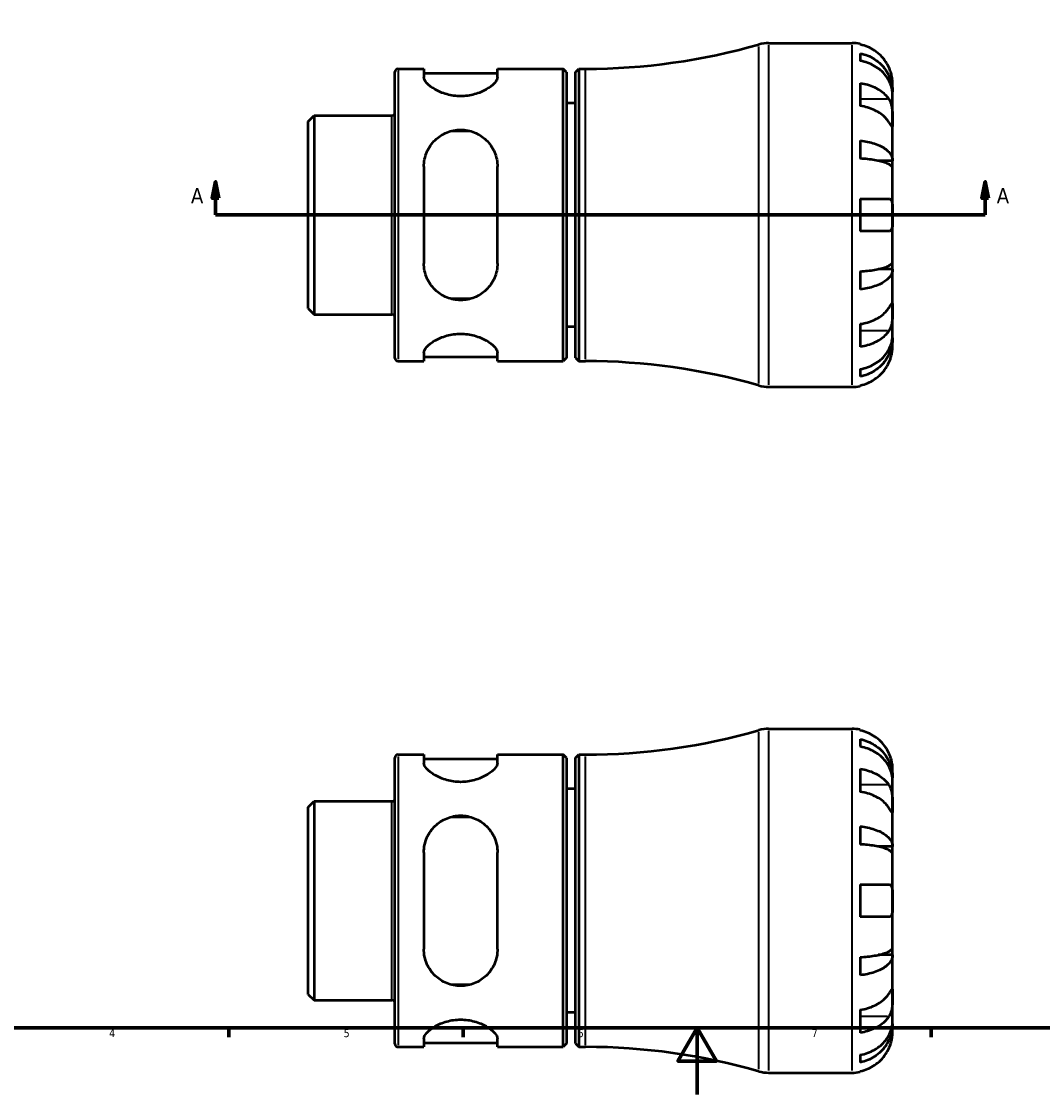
# Model space of a CAD drawing. Header units: millimetres. Extents: x -88 to 905, y -52 to 594.
# Tile 2 of 5: x 218 to 524, y 0 to 321. Entities that reach past the tile are written whole.
import ezdxf

# ---------------------------------------------------------------- set-up
doc = ezdxf.new("R2010")
doc.units = ezdxf.units.MM
for name, color, linetype, lineweight in [('Border (ANSI)', 7, 'Continuous', 70), ('Section Line (ANSI)', 7, 'Continuous', 70), ('Visible (ANSI)', 7, 'Continuous', 50), ('Visible Narrow (ANSI)', 7, 'Continuous', 35)]:
    doc.layers.add(name, color=color, linetype=linetype, lineweight=lineweight)
doc.styles.add('Label Text (ANSI)', font='tahoma.ttf')
doc.styles.add('Note Text (ANSI)', font='tahoma.ttf')

# ---------------------------------------------------------------- blocks, each defined once
blk = doc.blocks.new('Borders Default Border')
at = {"layer": 'Border (ANSI)'}
for p, q in [((280.33, 20), (280.33, 17.2)), ((350.42, 20), (350.42, 17.2)), ((490.58, 20), (490.58, 17.2))]:
    blk.add_line(p, q, dxfattribs=at)
at = {"layer": 'Border (ANSI)', "flags": 128}
for points in [[(20, 20), (20, 574), (821, 574), (821, 20), (20, 20)], [(420.5, 0), (420.5, 20), (414.73, 10), (426.27, 10), (420.5, 20)]]:
    blk.add_lwpolyline(points, dxfattribs=at)
at = {"layer": 'Border (ANSI)', "color": 5, "true_color": 0x0000ff, "char_height": 2.4, "attachment_point": 7, "style": 'Note Text (ANSI)'}
for s, insert in [('4', (244.45, 17.2)), ('5', (314.67, 17.15)), ('6', (384.69, 17.15)), ('7', (454.8, 17.2))]:
    blk.add_mtext(s, dxfattribs=dict(at, insert=insert))
blk = doc.blocks.new('2dTransSection0')
at = {"layer": 'Section Line (ANSI)', "linetype": 'Continuous'}
for p, q in [((276.32, 273.43), (275.32, 268.43)), ((276.32, 268.43), (276.32, 273.43)), ((277.32, 268.43), (276.32, 273.43)), ((506.74, 273.43), (505.74, 268.43)), ((506.74, 268.43), (506.74, 273.43)), ((507.74, 268.43), (506.74, 273.43)), ((275.32, 268.43), (277.32, 268.43)), ((276.32, 263.43), (276.32, 268.43)), ((505.74, 268.43), (507.74, 268.43)), ((506.74, 263.43), (506.74, 268.43)), ((276.32, 263.43), (285.26, 263.43)), ((497.81, 263.43), (506.74, 263.43))]:
    blk.add_line(p, q, dxfattribs=at)
at = {"layer": 'Section Line (ANSI)'}
blk.add_line((276.32, 263.43), (506.74, 263.43), dxfattribs=at)
at = {"layer": 'Section Line (ANSI)', "linetype": 'Continuous', "flags": 128}
for points in [[(277.32, 268.43), (276.32, 273.43), (275.32, 268.43), (277.32, 268.43)], [(507.74, 268.43), (506.74, 273.43), (505.74, 268.43), (507.74, 268.43)]]:
    blk.add_lwpolyline(points, dxfattribs=at)
at = {"layer": 'Section Line (ANSI)'}
for points in [[(277.32, 268.43), (276.32, 273.43), (275.32, 268.43), (277.32, 268.43)], [(507.74, 268.43), (506.74, 273.43), (505.74, 268.43), (507.74, 268.43)]]:
    blk.add_solid(points, dxfattribs=at)
at = {"layer": 'Section Line (ANSI)', "char_height": 4.57, "attachment_point": 7, "style": 'Label Text (ANSI)'}
for insert in [(268.96, 266.93), (510.21, 266.93)]:
    blk.add_mtext('A', dxfattribs=dict(at, insert=insert))

msp = doc.modelspace()

# ---------------------------------------------------------------- linework, layer by layer
at = {"layer": 'Visible (ANSI)'}
for p, q in [((441.8621, 314.9274), (466.9062, 314.9274)), ((469.3312, 314.6824), (469.3312, 314.4524)), ((469.3312, 311.8216), (469.3312, 309.5862)), ((330.0312, 220.5774), (330.0312, 306.2774)), ((330.9562, 307.2024), (338.6737, 307.2024)), ((338.6737, 307.2024), (338.6737, 304.7346)), ((338.6737, 305.9424), (360.7237, 305.9424)), ((360.7237, 307.2024), (380.4062, 307.2024)), ((360.7237, 304.7346), (360.7237, 307.2024)), ((380.4062, 219.6524), (380.4062, 307.2024)), ((381.4062, 306.2024), (380.4062, 307.2024)), ((381.4062, 306.2024), (381.4062, 220.6524)), ((384.0312, 306.2024), (385.0312, 307.2024)), ((384.0312, 220.6524), (384.0312, 306.2024)), ((385.0312, 307.2024), (385.0312, 219.6524)), ((385.0312, 307.2024), (387.0312, 307.2024)), ((469.3312, 302.937), (469.3312, 296.0781)), ((479.0312, 300.2687), (479.0312, 302.8024)), ((479.0312, 300.2687), (478.98, 300.2687)), ((479.0312, 299.3043), (479.0312, 300.2687)), ((479.0312, 291.2697), (479.0312, 299.3043)), ((384.0312, 296.9274), (381.4062, 296.9274)), ((304.0312, 291.446), (305.8196, 293.2344)), ((305.8196, 293.2344), (329.1062, 293.2344)), ((305.8196, 293.2344), (305.8196, 233.6204)), ((304.0312, 235.4088), (304.0312, 291.446)), ((479.0312, 279.6519), (479.0312, 291.2697)), ((346.9339, 288.5901), (352.4636, 288.5901)), ((469.3312, 285.7084), (469.3312, 280.3115)), ((479.0312, 279.6519), (474.7395, 279.6519)), ((479.0312, 277.3237), (479.0312, 279.6519)), ((338.6737, 277.9174), (338.6737, 248.9374)), ((360.7237, 248.9374), (360.7237, 277.9174)), ((479.0312, 263.4274), (479.0312, 277.3237)), ((469.3312, 268.2774), (469.3312, 258.5774)), ((469.3312, 268.2774), (477.8994, 268.2774)), ((479.0312, 249.531), (479.0312, 263.4274)), ((477.8994, 258.5774), (469.3312, 258.5774)), ((479.0312, 247.2028), (479.0312, 249.531)), ((469.3312, 246.5432), (469.3312, 241.1464)), ((479.0312, 247.2028), (474.7395, 247.2028)), ((479.0312, 235.585), (479.0312, 247.2028)), ((352.4636, 238.2647), (346.9339, 238.2647)), ((304.0312, 235.4088), (305.8196, 233.6204)), ((479.0312, 227.5504), (479.0312, 235.585)), ((305.8196, 233.6204), (329.1062, 233.6204)), ((384.0312, 229.9274), (381.4062, 229.9274)), ((469.3312, 230.7767), (469.3312, 223.9177)), ((479.0312, 226.5861), (478.98, 226.5861)), ((479.0312, 226.5861), (479.0312, 227.5504)), ((479.0312, 224.0524), (479.0312, 226.5861)), ((338.6737, 222.1201), (338.6737, 219.6524)), ((360.7237, 219.6524), (360.7237, 222.1201)), ((330.9562, 219.6524), (338.6737, 219.6524)), ((338.6737, 220.9124), (360.7237, 220.9124)), ((360.7237, 219.6524), (380.4062, 219.6524)), ((381.4062, 220.6524), (380.4062, 219.6524)), ((384.0312, 220.6524), (385.0312, 219.6524)), ((385.0312, 219.6524), (387.0312, 219.6524)), ((469.3312, 217.2686), (469.3312, 215.0331)), ((469.3312, 212.4023), (469.3312, 212.1723)), ((441.8621, 211.9274), (466.9062, 211.9274)), ((441.8621, 109.5288), (466.9062, 109.5288)), ((469.3312, 109.2838), (469.3312, 109.0538)), ((469.3312, 106.423), (469.3312, 104.1876)), ((330.0312, 15.1788), (330.0312, 100.8788)), ((330.9562, 101.8038), (338.6737, 101.8038)), ((338.6737, 101.8038), (338.6737, 99.3361)), ((338.6737, 100.5438), (360.7237, 100.5438)), ((360.7237, 101.8038), (380.4062, 101.8038)), ((360.7237, 99.3361), (360.7237, 101.8038)), ((380.4062, 14.2538), (380.4062, 101.8038)), ((381.4062, 100.8038), (380.4062, 101.8038)), ((381.4062, 100.8038), (381.4062, 15.2538)), ((384.0312, 100.8038), (385.0312, 101.8038)), ((384.0312, 15.2538), (384.0312, 100.8038)), ((385.0312, 101.8038), (385.0312, 14.2538)), ((385.0312, 101.8038), (387.0312, 101.8038)), ((469.3312, 97.5384), (469.3312, 90.6795)), ((479.0312, 94.8701), (479.0312, 97.4038)), ((479.0312, 94.8701), (478.98, 94.8701)), ((479.0312, 93.9057), (479.0312, 94.8701)), ((479.0312, 85.8711), (479.0312, 93.9057)), ((384.0312, 91.5288), (381.4062, 91.5288)), ((304.0312, 86.0474), (305.8196, 87.8358)), ((305.8196, 87.8358), (329.1062, 87.8358)), ((305.8196, 87.8358), (305.8196, 28.2218)), ((304.0312, 30.0102), (304.0312, 86.0474)), ((479.0312, 74.2533), (479.0312, 85.8711)), ((346.9339, 83.1915), (352.4636, 83.1915)), ((469.3312, 80.3098), (469.3312, 74.9129)), ((479.0312, 74.2533), (474.7395, 74.2533)), ((479.0312, 71.9251), (479.0312, 74.2533)), ((338.6737, 72.5188), (338.6737, 43.5388)), ((360.7237, 43.5388), (360.7237, 72.5188)), ((479.0312, 58.0288), (479.0312, 71.9251)), ((469.3312, 62.8788), (469.3312, 53.1788)), ((469.3312, 62.8788), (477.8994, 62.8788)), ((479.0312, 44.1324), (479.0312, 58.0288)), ((477.8994, 53.1788), (469.3312, 53.1788)), ((479.0312, 41.8043), (474.7395, 41.8043)), ((479.0312, 41.8043), (479.0312, 44.1324)), ((479.0312, 30.1865), (479.0312, 41.8043)), ((469.3312, 41.1446), (469.3312, 35.7478)), ((352.4636, 32.8661), (346.9339, 32.8661)), ((304.0312, 30.0102), (305.8196, 28.2218)), ((479.0312, 22.1518), (479.0312, 30.1865)), ((305.8196, 28.2218), (329.1062, 28.2218)), ((384.0312, 24.5288), (381.4062, 24.5288)), ((469.3312, 25.3781), (469.3312, 18.5192)), ((479.0312, 21.1875), (478.98, 21.1875)), ((479.0312, 21.1875), (479.0312, 22.1518)), ((479.0312, 18.6538), (479.0312, 21.1875)), ((338.6737, 16.7215), (338.6737, 14.2538)), ((360.7237, 14.2538), (360.7237, 16.7215)), ((330.9562, 14.2538), (338.6737, 14.2538)), ((338.6737, 15.5138), (360.7237, 15.5138)), ((360.7237, 14.2538), (380.4062, 14.2538)), ((381.4062, 15.2538), (380.4062, 14.2538)), ((384.0312, 15.2538), (385.0312, 14.2538)), ((385.0312, 14.2538), (387.0312, 14.2538)), ((469.3312, 11.87), (469.3312, 9.6345)), ((441.8621, 6.5288), (466.9062, 6.5288)), ((469.3312, 7.0037), (469.3312, 6.7738))]:
    msp.add_line(p, q, dxfattribs=at)
for centre, radius, start, end in [((387.0312, 495.3555), 188.1531, 270, 286.038985), ((441.8621, 304.6274), 10.3, 90, 106.038985), ((466.9062, 302.8024), 12.125, 78.463041, 90), ((330.9562, 306.2774), 0.925, 90, 180), ((329.1062, 294.1594), 0.925, 270, 0), ((329.1062, 232.6954), 0.925, 0, 90), ((330.9562, 220.5774), 0.925, 180, 270), ((387.0312, 31.4993), 188.1531, 73.961015, 90), ((441.8621, 222.2274), 10.3, 253.961015, 270), ((466.9062, 224.0524), 12.125, 270, 281.536959), ((441.8621, 99.2288), 10.3, 90, 106.038985), ((466.9062, 97.4038), 12.125, 78.463041, 90), ((387.0312, 289.9569), 188.1531, 270, 286.038985), ((330.9562, 100.8788), 0.925, 90, 180), ((329.1062, 88.7608), 0.925, 270, 0), ((329.1062, 27.2968), 0.925, 0, 90), ((330.9562, 15.1788), 0.925, 180, 270), ((387.0312, -173.8993), 188.1531, 73.961015, 90), ((441.8621, 16.8288), 10.3, 253.961015, 270), ((466.9062, 18.6538), 12.125, 270, 281.536959)]:
    msp.add_arc(centre, radius, start, end, dxfattribs=at)
for points, knots in [([(477.8994, 307.6524), (477.6451, 308.2023), (477.3347, 308.7618), (476.5273, 309.9745), (476.0006, 310.608), (474.9415, 311.6701), (474.3119, 312.197), (472.9557, 313.1058), (472.2291, 313.4878), (470.8662, 314.0537), (470.1078, 314.2932), (469.3312, 314.4524)], [5.9143146, 5.9143146, 5.9143146, 5.9143146, 6.08973048, 6.08973048, 6.31513039, 6.31513039, 6.53971958, 6.53971958, 6.76430877, 6.76430877, 6.98242607, 6.98242607, 6.98242607, 6.98242607]), ([(469.3312, 311.8216), (470.1085, 311.6675), (470.8676, 311.4356), (472.2311, 310.8878), (472.9577, 310.5182), (474.314, 309.6389), (474.9437, 309.1291), (476.0026, 308.1017), (476.5291, 307.4892), (477.4368, 306.1705), (477.818, 305.4643), (478.3924, 304.1186), (478.6378, 303.3549), (478.9572, 301.7946), (479.0312, 300.998), (479.0312, 300.2687)], [0.23003486, 0.23003486, 0.23003486, 0.23003486, 0.44833783, 0.44833783, 0.67289568, 0.67289568, 0.89745353, 0.89745353, 1.12262674, 1.12262674, 1.34779995, 1.34779995, 1.5738057, 1.5738057, 1.79981146, 1.79981146, 1.79981146, 1.79981146]), ([(479.0312, 299.3043), (479.0312, 299.9534), (478.9572, 300.6624), (478.6378, 302.051), (478.3924, 302.7307), (477.818, 303.9283), (477.4368, 304.5568), (476.5291, 305.7304), (476.0026, 306.2755), (474.9437, 307.1899), (474.314, 307.6436), (472.9577, 308.4262), (472.2311, 308.7551), (470.8676, 309.2426), (470.1085, 309.449), (469.3312, 309.5862)], [5.40543217, 5.40543217, 5.40543217, 5.40543217, 5.63143793, 5.63143793, 5.85744368, 5.85744368, 6.08261689, 6.08261689, 6.3077901, 6.3077901, 6.53234794, 6.53234794, 6.75690579, 6.75690579, 6.97520876, 6.97520876, 6.97520876, 6.97520876]), ([(479.0312, 302.8024), (479.0312, 302.8024), (479.032, 302.8752), (479.0252, 303.1793), (479.0164, 303.4272), (478.9574, 304.0464), (478.9109, 304.3998), (478.7663, 305.1432), (478.6769, 305.5156), (478.4892, 306.1479), (478.4076, 306.3951), (478.2345, 306.8685), (478.1453, 307.0931), (478.0009, 307.4291), (477.9509, 307.5411), (477.8994, 307.6524)], [0, 0, 0, 0, 0.145589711, 0.145589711, 0.30930841, 0.30930841, 0.458305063, 0.458305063, 0.587351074, 0.587351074, 0.667754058, 0.667754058, 0.739991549, 0.739991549, 0.776322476, 0.776322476, 0.776322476, 0.776322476]), ([(360.7237, 304.7346), (360.7237, 304.2248), (360.4216, 303.5983), (359.236, 302.2821), (358.3538, 301.5951), (356.3923, 300.4723), (355.2065, 299.9458), (353.2222, 299.3898), (352.5267, 299.2426), (351.1148, 299.0464), (350.3984, 298.9975), (349.6987, 298.9975), (348.9991, 298.9975), (348.2826, 299.0464), (346.8707, 299.2426), (346.1753, 299.3898), (344.191, 299.9458), (343.0051, 300.4723), (341.0436, 301.5951), (340.1615, 302.2821), (338.9758, 303.5983), (338.6737, 304.2248), (338.6737, 304.7346)], [-1.76366167, -1.76366167, -1.76366167, -1.76366167, -1.30162206, -1.30162206, -0.83958244, -0.83958244, -0.41979122, -0.41979122, -0.20989561, -0.20989561, 0, 0, 0, 0.20989561, 0.20989561, 0.41979122, 0.41979122, 0.83958244, 0.83958244, 1.30162206, 1.30162206, 1.76366167, 1.76366167, 1.76366167, 1.76366167]), ([(469.3312, 302.937), (470.1078, 302.8244), (470.8662, 302.6551), (472.2291, 302.2549), (472.9557, 301.9848), (474.3119, 301.3422), (474.9415, 300.9696), (476.0006, 300.2186), (476.5273, 299.7706), (477.3347, 298.9131), (477.6451, 298.5175), (477.8994, 298.1286)], [0.23003714, 0.23003714, 0.23003714, 0.23003714, 0.44815444, 0.44815444, 0.67274363, 0.67274363, 0.89733283, 0.89733283, 1.12273273, 1.12273273, 1.29814862, 1.29814862, 1.29814862, 1.29814862]), ([(477.8994, 291.2697), (477.6451, 291.6585), (477.3347, 292.0542), (476.5273, 292.9117), (476.0006, 293.3596), (474.9415, 294.1107), (474.3119, 294.4832), (472.9557, 295.1259), (472.2291, 295.396), (470.8662, 295.7961), (470.1078, 295.9655), (469.3312, 296.0781)], [5.9143146, 5.9143146, 5.9143146, 5.9143146, 6.08973048, 6.08973048, 6.31513039, 6.31513039, 6.53971958, 6.53971958, 6.76430877, 6.76430877, 6.98242607, 6.98242607, 6.98242607, 6.98242607]), ([(477.8994, 298.1286), (477.9531, 298.0466), (478.0051, 297.9611), (478.1873, 297.6385), (478.3063, 297.3824), (478.524, 296.807), (478.6193, 296.4876), (478.8105, 295.6674), (478.886, 295.1589), (478.9939, 294.0308), (479.0149, 293.4238), (479.0335, 292.2624), (479.0312, 291.7234), (479.0312, 291.2697)], [-0.780900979, -0.780900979, -0.780900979, -0.780900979, -0.742496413, -0.742496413, -0.641680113, -0.641680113, -0.533087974, -0.533087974, -0.377279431, -0.377279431, -0.192503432, -0.192503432, 0, 0, 0, 0]), ([(479.0312, 291.2697), (479.0312, 291.0016), (479.0315, 290.7658), (479.029, 290.3551), (479.026, 290.187), (479.0012, 289.9101), (478.9741, 289.8375), (478.863, 289.8633), (478.7824, 289.9539), (478.5849, 290.2272), (478.4878, 290.3718), (478.2647, 290.7099), (478.1411, 290.8999), (477.9702, 291.1615), (477.9352, 291.2151), (477.8994, 291.2697)], [0, 0, 0, 0, 0.113756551, 0.113756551, 0.235380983, 0.235380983, 0.394308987, 0.394308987, 0.546306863, 0.546306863, 0.652040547, 0.652040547, 0.753818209, 0.753818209, 0.779337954, 0.779337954, 0.779337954, 0.779337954]), ([(338.6737, 277.9174), (338.6737, 279.3707), (338.9758, 280.8883), (340.1615, 283.6487), (341.0436, 284.8934), (343.0051, 286.7728), (344.191, 287.5745), (346.1753, 288.3886), (346.8707, 288.5978), (348.2826, 288.8747), (348.9991, 288.9424), (350.3984, 288.9424), (351.1148, 288.8747), (352.5267, 288.5978), (353.2222, 288.3886), (355.2065, 287.5745), (356.3923, 286.7728), (358.3538, 284.8934), (359.236, 283.6487), (360.4216, 280.8883), (360.7237, 279.3707), (360.7237, 277.9174)], [1.68610522, 1.68610522, 1.68610522, 1.68610522, 2.14814484, 2.14814484, 2.61018445, 2.61018445, 3.02997567, 3.02997567, 3.23987128, 3.23987128, 3.44976689, 3.44976689, 3.6596625, 3.6596625, 3.86955811, 3.86955811, 4.28934933, 4.28934933, 4.75138895, 4.75138895, 5.21342856, 5.21342856, 5.21342856, 5.21342856]), ([(469.3312, 285.7084), (470.1085, 285.6276), (470.8676, 285.506), (472.2311, 285.2188), (472.9577, 285.0251), (474.314, 284.5641), (474.9437, 284.2969), (476.0026, 283.7583), (476.5291, 283.4372), (477.4368, 282.7458), (477.818, 282.3756), (478.3924, 281.6702), (478.6378, 281.2698), (478.9572, 280.4519), (479.0312, 280.0343), (479.0312, 279.6519)], [0.23003486, 0.23003486, 0.23003486, 0.23003486, 0.44833783, 0.44833783, 0.67289568, 0.67289568, 0.89745353, 0.89745353, 1.12262674, 1.12262674, 1.34779995, 1.34779995, 1.5738057, 1.5738057, 1.79981146, 1.79981146, 1.79981146, 1.79981146]), ([(479.0312, 277.3237), (479.0312, 277.5124), (478.9572, 277.7184), (478.6378, 278.1219), (478.3924, 278.3194), (477.818, 278.6674), (477.4368, 278.85), (476.5291, 279.1911), (476.0026, 279.3495), (474.9437, 279.6152), (474.314, 279.747), (472.9577, 279.9744), (472.2311, 280.07), (470.8676, 280.2117), (470.1085, 280.2717), (469.3312, 280.3115)], [5.40543217, 5.40543217, 5.40543217, 5.40543217, 5.63143793, 5.63143793, 5.85744368, 5.85744368, 6.08261689, 6.08261689, 6.3077901, 6.3077901, 6.53234794, 6.53234794, 6.75690579, 6.75690579, 6.97520876, 6.97520876, 6.97520876, 6.97520876]), ([(477.8994, 268.2774), (477.9698, 268.2774), (478.0372, 268.2702), (478.2181, 268.229), (478.3237, 268.178), (478.5247, 268.0136), (478.6157, 267.8932), (478.8083, 267.5018), (478.8859, 267.1896), (478.9941, 266.3739), (479.015, 265.8593), (479.0335, 264.7028), (479.0312, 264.0679), (479.0312, 263.4274)], [-0.775077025, -0.775077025, -0.775077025, -0.775077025, -0.725603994, -0.725603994, -0.635942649, -0.635942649, -0.533656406, -0.533656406, -0.3753162, -0.3753162, -0.192167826, -0.192167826, 0, 0, 0, 0]), ([(479.0312, 263.4274), (479.0312, 262.9919), (479.0317, 262.5585), (479.0274, 261.6765), (479.0218, 261.2366), (478.9771, 260.3074), (478.928, 259.8542), (478.7639, 259.2502), (478.6763, 259.0539), (478.4809, 258.7976), (478.3854, 258.7166), (478.1674, 258.6066), (478.0452, 258.5792), (477.9082, 258.5774), (477.9038, 258.5774), (477.8994, 258.5774)], [-3.375359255, -3.375359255, -3.375359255, -3.375359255, -3.244720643, -3.244720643, -3.100812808, -3.100812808, -2.913185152, -2.913185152, -2.785408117, -2.785408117, -2.690943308, -2.690943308, -2.594272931, -2.594272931, -2.591082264, -2.591082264, -2.591082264, -2.591082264]), ([(360.7237, 248.9374), (360.7237, 247.4841), (360.4216, 245.9665), (359.236, 243.2061), (358.3538, 241.9613), (356.3923, 240.0819), (355.2065, 239.2803), (353.2222, 238.4661), (352.5267, 238.257), (351.1148, 237.9801), (350.3984, 237.9124), (349.6987, 237.9124), (348.9991, 237.9124), (348.2826, 237.9801), (346.8707, 238.257), (346.1753, 238.4661), (344.191, 239.2803), (343.0051, 240.0819), (341.0436, 241.9613), (340.1615, 243.2061), (338.9758, 245.9665), (338.6737, 247.4841), (338.6737, 248.9374)], [-1.76366167, -1.76366167, -1.76366167, -1.76366167, -1.30162206, -1.30162206, -0.83958244, -0.83958244, -0.41979122, -0.41979122, -0.20989561, -0.20989561, 0, 0, 0, 0.20989561, 0.20989561, 0.41979122, 0.41979122, 0.83958244, 0.83958244, 1.30162206, 1.30162206, 1.76366167, 1.76366167, 1.76366167, 1.76366167]), ([(469.3312, 246.5432), (470.1085, 246.5831), (470.8676, 246.6431), (472.2311, 246.7847), (472.9577, 246.8803), (474.314, 247.1077), (474.9437, 247.2396), (476.0026, 247.5053), (476.5291, 247.6637), (477.4368, 248.0047), (477.818, 248.1873), (478.3924, 248.5354), (478.6378, 248.7329), (478.9572, 249.1364), (479.0312, 249.3424), (479.0312, 249.531)], [0.23003486, 0.23003486, 0.23003486, 0.23003486, 0.44833783, 0.44833783, 0.67289568, 0.67289568, 0.89745353, 0.89745353, 1.12262674, 1.12262674, 1.34779995, 1.34779995, 1.5738057, 1.5738057, 1.79981146, 1.79981146, 1.79981146, 1.79981146]), ([(479.0312, 247.2028), (479.0312, 246.8205), (478.9572, 246.4029), (478.6378, 245.5849), (478.3924, 245.1846), (477.818, 244.4791), (477.4368, 244.1089), (476.5291, 243.4176), (476.0026, 243.0965), (474.9437, 242.5579), (474.314, 242.2906), (472.9577, 241.8296), (472.2311, 241.6359), (470.8676, 241.3487), (470.1085, 241.2272), (469.3312, 241.1464)], [5.40543217, 5.40543217, 5.40543217, 5.40543217, 5.63143793, 5.63143793, 5.85744368, 5.85744368, 6.08261689, 6.08261689, 6.3077901, 6.3077901, 6.53234794, 6.53234794, 6.75690579, 6.75690579, 6.97520876, 6.97520876, 6.97520876, 6.97520876]), ([(469.3312, 230.7767), (470.1078, 230.8893), (470.8662, 231.0586), (472.2291, 231.4588), (472.9557, 231.7289), (474.3119, 232.3715), (474.9415, 232.7441), (476.0006, 233.4951), (476.5273, 233.9431), (477.3347, 234.8005), (477.6451, 235.1962), (477.8994, 235.585)], [0.23003714, 0.23003714, 0.23003714, 0.23003714, 0.44815444, 0.44815444, 0.67274363, 0.67274363, 0.89733283, 0.89733283, 1.12273273, 1.12273273, 1.29814862, 1.29814862, 1.29814862, 1.29814862]), ([(477.8994, 235.585), (477.9531, 235.667), (478.0051, 235.7467), (478.1873, 236.0258), (478.3063, 236.2083), (478.524, 236.5371), (478.6193, 236.6776), (478.8105, 236.9349), (478.886, 237.0112), (478.9939, 236.9981), (479.0149, 236.8751), (479.0335, 236.3976), (479.0312, 236.0388), (479.0312, 235.585)], [-0.780900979, -0.780900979, -0.780900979, -0.780900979, -0.742496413, -0.742496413, -0.641680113, -0.641680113, -0.533087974, -0.533087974, -0.377279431, -0.377279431, -0.192503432, -0.192503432, 0, 0, 0, 0]), ([(479.0312, 235.585), (479.0312, 235.3169), (479.0315, 235.0183), (479.029, 234.35), (479.026, 233.9795), (479.0012, 233.087), (478.9741, 232.5604), (478.863, 231.5305), (478.7824, 231.0381), (478.5849, 230.2472), (478.4878, 229.9403), (478.2647, 229.3785), (478.1411, 229.125), (477.9702, 228.8369), (477.9352, 228.7807), (477.8994, 228.7261)], [0, 0, 0, 0, 0.113756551, 0.113756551, 0.235380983, 0.235380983, 0.394308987, 0.394308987, 0.546306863, 0.546306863, 0.652040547, 0.652040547, 0.753818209, 0.753818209, 0.779337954, 0.779337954, 0.779337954, 0.779337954]), ([(477.8994, 228.7261), (477.6451, 228.3373), (477.3347, 227.9416), (476.5273, 227.0841), (476.0006, 226.6362), (474.9415, 225.8851), (474.3119, 225.5126), (472.9557, 224.8699), (472.2291, 224.5998), (470.8662, 224.1997), (470.1078, 224.0303), (469.3312, 223.9177)], [5.9143146, 5.9143146, 5.9143146, 5.9143146, 6.08973048, 6.08973048, 6.31513039, 6.31513039, 6.53971958, 6.53971958, 6.76430877, 6.76430877, 6.98242607, 6.98242607, 6.98242607, 6.98242607]), ([(338.6737, 222.1201), (338.6737, 222.6299), (338.9758, 223.2564), (340.1615, 224.5727), (341.0436, 225.2596), (343.0051, 226.3824), (344.191, 226.9089), (346.1753, 227.465), (346.8707, 227.6121), (348.2826, 227.8084), (348.9991, 227.8572), (350.3984, 227.8572), (351.1148, 227.8084), (352.5267, 227.6121), (353.2222, 227.465), (355.2065, 226.9089), (356.3923, 226.3824), (358.3538, 225.2596), (359.236, 224.5727), (360.4216, 223.2564), (360.7237, 222.6299), (360.7237, 222.1201)], [1.68610522, 1.68610522, 1.68610522, 1.68610522, 2.14814484, 2.14814484, 2.61018445, 2.61018445, 3.02997567, 3.02997567, 3.23987128, 3.23987128, 3.44976689, 3.44976689, 3.6596625, 3.6596625, 3.86955811, 3.86955811, 4.28934933, 4.28934933, 4.75138895, 4.75138895, 5.21342856, 5.21342856, 5.21342856, 5.21342856]), ([(469.3312, 217.2686), (470.1085, 217.4057), (470.8676, 217.6121), (472.2311, 218.0996), (472.9577, 218.4285), (474.314, 219.2112), (474.9437, 219.6649), (476.0026, 220.5792), (476.5291, 221.1243), (477.4368, 222.298), (477.818, 222.9265), (478.3924, 224.1241), (478.6378, 224.8037), (478.9572, 226.1924), (479.0312, 226.9013), (479.0312, 227.5504)], [0.23003486, 0.23003486, 0.23003486, 0.23003486, 0.44833783, 0.44833783, 0.67289568, 0.67289568, 0.89745353, 0.89745353, 1.12262674, 1.12262674, 1.34779995, 1.34779995, 1.5738057, 1.5738057, 1.79981146, 1.79981146, 1.79981146, 1.79981146]), ([(479.0312, 226.5861), (479.0312, 225.8567), (478.9572, 225.0601), (478.6378, 223.4998), (478.3924, 222.7361), (477.818, 221.3905), (477.4368, 220.6843), (476.5291, 219.3655), (476.0026, 218.753), (474.9437, 217.7256), (474.314, 217.2159), (472.9577, 216.3365), (472.2311, 215.9669), (470.8676, 215.4191), (470.1085, 215.1873), (469.3312, 215.0331)], [5.40543217, 5.40543217, 5.40543217, 5.40543217, 5.63143793, 5.63143793, 5.85744368, 5.85744368, 6.08261689, 6.08261689, 6.3077901, 6.3077901, 6.53234794, 6.53234794, 6.75690579, 6.75690579, 6.97520876, 6.97520876, 6.97520876, 6.97520876]), ([(477.8994, 219.2024), (477.9698, 219.3544), (478.0372, 219.5077), (478.2181, 219.9407), (478.3237, 220.2204), (478.5247, 220.8139), (478.6157, 221.1237), (478.8083, 221.884), (478.8859, 222.3083), (478.9941, 223.1028), (479.015, 223.4429), (479.0335, 223.9255), (479.0312, 224.0524), (479.0312, 224.0524)], [-0.775077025, -0.775077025, -0.775077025, -0.775077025, -0.725603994, -0.725603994, -0.635942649, -0.635942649, -0.533656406, -0.533656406, -0.3753162, -0.3753162, -0.192167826, -0.192167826, 0, 0, 0, 0]), ([(469.3312, 212.4023), (470.1078, 212.5616), (470.8662, 212.801), (472.2291, 213.3669), (472.9557, 213.7489), (474.3119, 214.6578), (474.9415, 215.1846), (476.0006, 216.2468), (476.5273, 216.8803), (477.3347, 218.0929), (477.6451, 218.6525), (477.8994, 219.2024)], [0.23003714, 0.23003714, 0.23003714, 0.23003714, 0.44815444, 0.44815444, 0.67274363, 0.67274363, 0.89733283, 0.89733283, 1.12273273, 1.12273273, 1.29814862, 1.29814862, 1.29814862, 1.29814862]), ([(477.8994, 102.2538), (477.6451, 102.8037), (477.3347, 103.3633), (476.5273, 104.5759), (476.0006, 105.2094), (474.9415, 106.2715), (474.3119, 106.7984), (472.9557, 107.7072), (472.2291, 108.0892), (470.8662, 108.6551), (470.1078, 108.8946), (469.3312, 109.0538)], [5.9143146, 5.9143146, 5.9143146, 5.9143146, 6.08973048, 6.08973048, 6.31513039, 6.31513039, 6.53971958, 6.53971958, 6.76430877, 6.76430877, 6.98242607, 6.98242607, 6.98242607, 6.98242607]), ([(469.3312, 106.423), (470.1085, 106.2689), (470.8676, 106.037), (472.2311, 105.4892), (472.9577, 105.1197), (474.314, 104.2403), (474.9437, 103.7305), (476.0026, 102.7031), (476.5291, 102.0906), (477.4368, 100.7719), (477.818, 100.0657), (478.3924, 98.72), (478.6378, 97.9563), (478.9572, 96.3961), (479.0312, 95.5995), (479.0312, 94.8701)], [0.23003486, 0.23003486, 0.23003486, 0.23003486, 0.44833783, 0.44833783, 0.67289568, 0.67289568, 0.89745353, 0.89745353, 1.12262674, 1.12262674, 1.34779995, 1.34779995, 1.5738057, 1.5738057, 1.79981146, 1.79981146, 1.79981146, 1.79981146]), ([(479.0312, 93.9057), (479.0312, 94.5548), (478.9572, 95.2638), (478.6378, 96.6524), (478.3924, 97.3321), (477.818, 98.5297), (477.4368, 99.1582), (476.5291, 100.3318), (476.0026, 100.877), (474.9437, 101.7913), (474.314, 102.245), (472.9577, 103.0276), (472.2311, 103.3565), (470.8676, 103.844), (470.1085, 104.0504), (469.3312, 104.1876)], [5.40543217, 5.40543217, 5.40543217, 5.40543217, 5.63143793, 5.63143793, 5.85744368, 5.85744368, 6.08261689, 6.08261689, 6.3077901, 6.3077901, 6.53234794, 6.53234794, 6.75690579, 6.75690579, 6.97520876, 6.97520876, 6.97520876, 6.97520876]), ([(479.0312, 97.4038), (479.0312, 97.4038), (479.0317, 97.4624), (479.0274, 97.7055), (479.0218, 97.9005), (478.9771, 98.4888), (478.928, 98.9174), (478.7639, 99.7541), (478.6763, 100.1181), (478.4809, 100.7779), (478.3854, 101.0635), (478.1674, 101.6439), (478.0452, 101.9367), (477.9082, 102.2348), (477.9038, 102.2443), (477.8994, 102.2538)], [-3.375359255, -3.375359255, -3.375359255, -3.375359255, -3.244720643, -3.244720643, -3.100812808, -3.100812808, -2.913185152, -2.913185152, -2.785408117, -2.785408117, -2.690943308, -2.690943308, -2.594272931, -2.594272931, -2.591082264, -2.591082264, -2.591082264, -2.591082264]), ([(360.7237, 99.3361), (360.7237, 98.8263), (360.4216, 98.1998), (359.236, 96.8835), (358.3538, 96.1965), (356.3923, 95.0737), (355.2065, 94.5473), (353.2222, 93.9912), (352.5267, 93.844), (351.1148, 93.6478), (350.3984, 93.5989), (349.6987, 93.5989), (348.9991, 93.5989), (348.2826, 93.6478), (346.8707, 93.844), (346.1753, 93.9912), (344.191, 94.5473), (343.0051, 95.0737), (341.0436, 96.1965), (340.1615, 96.8835), (338.9758, 98.1998), (338.6737, 98.8263), (338.6737, 99.3361)], [-1.76366167, -1.76366167, -1.76366167, -1.76366167, -1.30162206, -1.30162206, -0.83958244, -0.83958244, -0.41979122, -0.41979122, -0.20989561, -0.20989561, 0, 0, 0, 0.20989561, 0.20989561, 0.41979122, 0.41979122, 0.83958244, 0.83958244, 1.30162206, 1.30162206, 1.76366167, 1.76366167, 1.76366167, 1.76366167]), ([(469.3312, 97.5384), (470.1078, 97.4258), (470.8662, 97.2565), (472.2291, 96.8563), (472.9557, 96.5862), (474.3119, 95.9436), (474.9415, 95.571), (476.0006, 94.82), (476.5273, 94.372), (477.3347, 93.5146), (477.6451, 93.1189), (477.8994, 92.7301)], [0.23003714, 0.23003714, 0.23003714, 0.23003714, 0.44815444, 0.44815444, 0.67274363, 0.67274363, 0.89733283, 0.89733283, 1.12273273, 1.12273273, 1.29814862, 1.29814862, 1.29814862, 1.29814862]), ([(477.8994, 85.8711), (477.6451, 86.26), (477.3347, 86.6556), (476.5273, 87.5131), (476.0006, 87.961), (474.9415, 88.7121), (474.3119, 89.0846), (472.9557, 89.7273), (472.2291, 89.9974), (470.8662, 90.3975), (470.1078, 90.5669), (469.3312, 90.6795)], [5.9143146, 5.9143146, 5.9143146, 5.9143146, 6.08973048, 6.08973048, 6.31513039, 6.31513039, 6.53971958, 6.53971958, 6.76430877, 6.76430877, 6.98242607, 6.98242607, 6.98242607, 6.98242607]), ([(477.8994, 92.7301), (477.9531, 92.648), (478.0051, 92.5625), (478.1873, 92.2399), (478.3063, 91.9839), (478.524, 91.4084), (478.6193, 91.089), (478.8105, 90.2688), (478.886, 89.7603), (478.9939, 88.6322), (479.0149, 88.0252), (479.0335, 86.8638), (479.0312, 86.3249), (479.0312, 85.8711)], [-0.780900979, -0.780900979, -0.780900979, -0.780900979, -0.742496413, -0.742496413, -0.641680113, -0.641680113, -0.533087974, -0.533087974, -0.377279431, -0.377279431, -0.192503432, -0.192503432, 0, 0, 0, 0]), ([(479.0312, 85.8711), (479.0312, 85.603), (479.0315, 85.3673), (479.029, 84.9565), (479.026, 84.7884), (479.0012, 84.5115), (478.9741, 84.4389), (478.863, 84.4647), (478.7824, 84.5553), (478.5849, 84.8286), (478.4878, 84.9732), (478.2647, 85.3113), (478.1411, 85.5013), (477.9702, 85.7629), (477.9352, 85.8165), (477.8994, 85.8711)], [0, 0, 0, 0, 0.113756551, 0.113756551, 0.235380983, 0.235380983, 0.394308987, 0.394308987, 0.546306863, 0.546306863, 0.652040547, 0.652040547, 0.753818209, 0.753818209, 0.779337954, 0.779337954, 0.779337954, 0.779337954]), ([(338.6737, 72.5188), (338.6737, 73.9721), (338.9758, 75.4897), (340.1615, 78.2501), (341.0436, 79.4948), (343.0051, 81.3742), (344.191, 82.1759), (346.1753, 82.99), (346.8707, 83.1992), (348.2826, 83.4761), (348.9991, 83.5438), (350.3984, 83.5438), (351.1148, 83.4761), (352.5267, 83.1992), (353.2222, 82.99), (355.2065, 82.1759), (356.3923, 81.3742), (358.3538, 79.4948), (359.236, 78.2501), (360.4216, 75.4897), (360.7237, 73.9721), (360.7237, 72.5188)], [1.68610522, 1.68610522, 1.68610522, 1.68610522, 2.14814484, 2.14814484, 2.61018445, 2.61018445, 3.02997567, 3.02997567, 3.23987128, 3.23987128, 3.44976689, 3.44976689, 3.6596625, 3.6596625, 3.86955811, 3.86955811, 4.28934933, 4.28934933, 4.75138895, 4.75138895, 5.21342856, 5.21342856, 5.21342856, 5.21342856]), ([(469.3312, 80.3098), (470.1085, 80.229), (470.8676, 80.1074), (472.2311, 79.8203), (472.9577, 79.6265), (474.314, 79.1655), (474.9437, 78.8983), (476.0026, 78.3597), (476.5291, 78.0386), (477.4368, 77.3473), (477.818, 76.977), (478.3924, 76.2716), (478.6378, 75.8712), (478.9572, 75.0533), (479.0312, 74.6357), (479.0312, 74.2533)], [0.23003486, 0.23003486, 0.23003486, 0.23003486, 0.44833783, 0.44833783, 0.67289568, 0.67289568, 0.89745353, 0.89745353, 1.12262674, 1.12262674, 1.34779995, 1.34779995, 1.5738057, 1.5738057, 1.79981146, 1.79981146, 1.79981146, 1.79981146]), ([(479.0312, 71.9251), (479.0312, 72.1138), (478.9572, 72.3198), (478.6378, 72.7233), (478.3924, 72.9208), (477.818, 73.2688), (477.4368, 73.4515), (476.5291, 73.7925), (476.0026, 73.9509), (474.9437, 74.2166), (474.314, 74.3484), (472.9577, 74.5759), (472.2311, 74.6714), (470.8676, 74.8131), (470.1085, 74.8731), (469.3312, 74.9129)], [5.40543217, 5.40543217, 5.40543217, 5.40543217, 5.63143793, 5.63143793, 5.85744368, 5.85744368, 6.08261689, 6.08261689, 6.3077901, 6.3077901, 6.53234794, 6.53234794, 6.75690579, 6.75690579, 6.97520876, 6.97520876, 6.97520876, 6.97520876]), ([(477.8994, 62.8788), (477.9698, 62.8788), (478.0372, 62.8716), (478.2181, 62.8304), (478.3237, 62.7794), (478.5247, 62.615), (478.6157, 62.4946), (478.8083, 62.1032), (478.8859, 61.791), (478.9941, 60.9754), (479.015, 60.4608), (479.0335, 59.3042), (479.0312, 58.6693), (479.0312, 58.0288)], [-0.775077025, -0.775077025, -0.775077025, -0.775077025, -0.725603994, -0.725603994, -0.635942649, -0.635942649, -0.533656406, -0.533656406, -0.3753162, -0.3753162, -0.192167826, -0.192167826, 0, 0, 0, 0]), ([(479.0312, 58.0288), (479.0312, 57.5933), (479.0317, 57.1599), (479.0274, 56.2779), (479.0218, 55.838), (478.9771, 54.9088), (478.928, 54.4556), (478.7639, 53.8516), (478.6763, 53.6553), (478.4809, 53.399), (478.3854, 53.3181), (478.1674, 53.208), (478.0452, 53.1806), (477.9082, 53.1788), (477.9038, 53.1788), (477.8994, 53.1788)], [-3.375359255, -3.375359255, -3.375359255, -3.375359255, -3.244720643, -3.244720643, -3.100812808, -3.100812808, -2.913185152, -2.913185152, -2.785408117, -2.785408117, -2.690943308, -2.690943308, -2.594272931, -2.594272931, -2.591082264, -2.591082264, -2.591082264, -2.591082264]), ([(360.7237, 43.5388), (360.7237, 42.0855), (360.4216, 40.5679), (359.236, 37.8075), (358.3538, 36.5627), (356.3923, 34.6834), (355.2065, 33.8817), (353.2222, 33.0675), (352.5267, 32.8584), (351.1148, 32.5815), (350.3984, 32.5138), (349.6987, 32.5138), (348.9991, 32.5138), (348.2826, 32.5815), (346.8707, 32.8584), (346.1753, 33.0675), (344.191, 33.8817), (343.0051, 34.6834), (341.0436, 36.5627), (340.1615, 37.8075), (338.9758, 40.5679), (338.6737, 42.0855), (338.6737, 43.5388)], [-1.76366167, -1.76366167, -1.76366167, -1.76366167, -1.30162206, -1.30162206, -0.83958244, -0.83958244, -0.41979122, -0.41979122, -0.20989561, -0.20989561, 0, 0, 0, 0.20989561, 0.20989561, 0.41979122, 0.41979122, 0.83958244, 0.83958244, 1.30162206, 1.30162206, 1.76366167, 1.76366167, 1.76366167, 1.76366167]), ([(469.3312, 41.1446), (470.1085, 41.1845), (470.8676, 41.2445), (472.2311, 41.3861), (472.9577, 41.4817), (474.314, 41.7091), (474.9437, 41.841), (476.0026, 42.1067), (476.5291, 42.2651), (477.4368, 42.6061), (477.818, 42.7888), (478.3924, 43.1368), (478.6378, 43.3343), (478.9572, 43.7378), (479.0312, 43.9438), (479.0312, 44.1324)], [0.23003486, 0.23003486, 0.23003486, 0.23003486, 0.44833783, 0.44833783, 0.67289568, 0.67289568, 0.89745353, 0.89745353, 1.12262674, 1.12262674, 1.34779995, 1.34779995, 1.5738057, 1.5738057, 1.79981146, 1.79981146, 1.79981146, 1.79981146]), ([(479.0312, 41.8043), (479.0312, 41.4219), (478.9572, 41.0043), (478.6378, 40.1863), (478.3924, 39.786), (477.818, 39.0805), (477.4368, 38.7103), (476.5291, 38.019), (476.0026, 37.6979), (474.9437, 37.1593), (474.314, 36.8921), (472.9577, 36.4311), (472.2311, 36.2373), (470.8676, 35.9501), (470.1085, 35.8286), (469.3312, 35.7478)], [5.40543217, 5.40543217, 5.40543217, 5.40543217, 5.63143793, 5.63143793, 5.85744368, 5.85744368, 6.08261689, 6.08261689, 6.3077901, 6.3077901, 6.53234794, 6.53234794, 6.75690579, 6.75690579, 6.97520876, 6.97520876, 6.97520876, 6.97520876]), ([(469.3312, 25.3781), (470.1078, 25.4907), (470.8662, 25.66), (472.2291, 26.0602), (472.9557, 26.3303), (474.3119, 26.9729), (474.9415, 27.3455), (476.0006, 28.0965), (476.5273, 28.5445), (477.3347, 29.4019), (477.6451, 29.7976), (477.8994, 30.1865)], [0.23003714, 0.23003714, 0.23003714, 0.23003714, 0.44815444, 0.44815444, 0.67274363, 0.67274363, 0.89733283, 0.89733283, 1.12273273, 1.12273273, 1.29814862, 1.29814862, 1.29814862, 1.29814862]), ([(477.8994, 30.1865), (477.9531, 30.2685), (478.0051, 30.3481), (478.1873, 30.6272), (478.3063, 30.8097), (478.524, 31.1385), (478.6193, 31.279), (478.8105, 31.5363), (478.886, 31.6127), (478.9939, 31.5996), (479.0149, 31.4765), (479.0335, 30.9991), (479.0312, 30.6402), (479.0312, 30.1865)], [-0.780900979, -0.780900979, -0.780900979, -0.780900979, -0.742496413, -0.742496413, -0.641680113, -0.641680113, -0.533087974, -0.533087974, -0.377279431, -0.377279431, -0.192503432, -0.192503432, 0, 0, 0, 0]), ([(479.0312, 30.1865), (479.0312, 29.9183), (479.0315, 29.6197), (479.029, 28.9514), (479.026, 28.5809), (479.0012, 27.6885), (478.9741, 27.1618), (478.863, 26.1319), (478.7824, 25.6395), (478.5849, 24.8486), (478.4878, 24.5417), (478.2647, 23.98), (478.1411, 23.7264), (477.9702, 23.4383), (477.9352, 23.3821), (477.8994, 23.3275)], [0, 0, 0, 0, 0.113756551, 0.113756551, 0.235380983, 0.235380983, 0.394308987, 0.394308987, 0.546306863, 0.546306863, 0.652040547, 0.652040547, 0.753818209, 0.753818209, 0.779337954, 0.779337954, 0.779337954, 0.779337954]), ([(477.8994, 23.3275), (477.6451, 22.9387), (477.3347, 22.543), (476.5273, 21.6856), (476.0006, 21.2376), (474.9415, 20.4866), (474.3119, 20.114), (472.9557, 19.4713), (472.2291, 19.2012), (470.8662, 18.8011), (470.1078, 18.6318), (469.3312, 18.5192)], [5.9143146, 5.9143146, 5.9143146, 5.9143146, 6.08973048, 6.08973048, 6.31513039, 6.31513039, 6.53971958, 6.53971958, 6.76430877, 6.76430877, 6.98242607, 6.98242607, 6.98242607, 6.98242607]), ([(338.6737, 16.7215), (338.6737, 17.2313), (338.9758, 17.8578), (340.1615, 19.1741), (341.0436, 19.8611), (343.0051, 20.9838), (344.191, 21.5103), (346.1753, 22.0664), (346.8707, 22.2135), (348.2826, 22.4098), (348.9991, 22.4586), (350.3984, 22.4586), (351.1148, 22.4098), (352.5267, 22.2135), (353.2222, 22.0664), (355.2065, 21.5103), (356.3923, 20.9838), (358.3538, 19.8611), (359.236, 19.1741), (360.4216, 17.8578), (360.7237, 17.2313), (360.7237, 16.7215)], [1.68610522, 1.68610522, 1.68610522, 1.68610522, 2.14814484, 2.14814484, 2.61018445, 2.61018445, 3.02997567, 3.02997567, 3.23987128, 3.23987128, 3.44976689, 3.44976689, 3.6596625, 3.6596625, 3.86955811, 3.86955811, 4.28934933, 4.28934933, 4.75138895, 4.75138895, 5.21342856, 5.21342856, 5.21342856, 5.21342856]), ([(469.3312, 11.87), (470.1085, 12.0072), (470.8676, 12.2135), (472.2311, 12.7011), (472.9577, 13.03), (474.314, 13.8126), (474.9437, 14.2663), (476.0026, 15.1806), (476.5291, 15.7257), (477.4368, 16.8994), (477.818, 17.5279), (478.3924, 18.7255), (478.6378, 19.4052), (478.9572, 20.7938), (479.0312, 21.5027), (479.0312, 22.1518)], [0.23003486, 0.23003486, 0.23003486, 0.23003486, 0.44833783, 0.44833783, 0.67289568, 0.67289568, 0.89745353, 0.89745353, 1.12262674, 1.12262674, 1.34779995, 1.34779995, 1.5738057, 1.5738057, 1.79981146, 1.79981146, 1.79981146, 1.79981146]), ([(479.0312, 21.1875), (479.0312, 20.4581), (478.9572, 19.6615), (478.6378, 18.1012), (478.3924, 17.3376), (477.818, 15.9919), (477.4368, 15.2857), (476.5291, 13.9669), (476.0026, 13.3544), (474.9437, 12.3271), (474.314, 11.8173), (472.9577, 10.9379), (472.2311, 10.5684), (470.8676, 10.0206), (470.1085, 9.7887), (469.3312, 9.6345)], [5.40543217, 5.40543217, 5.40543217, 5.40543217, 5.63143793, 5.63143793, 5.85744368, 5.85744368, 6.08261689, 6.08261689, 6.3077901, 6.3077901, 6.53234794, 6.53234794, 6.75690579, 6.75690579, 6.97520876, 6.97520876, 6.97520876, 6.97520876]), ([(477.8994, 13.8038), (477.9698, 13.9558), (478.0372, 14.1091), (478.2181, 14.5421), (478.3237, 14.8219), (478.5247, 15.4153), (478.6157, 15.7251), (478.8083, 16.4854), (478.8859, 16.9097), (478.9941, 17.7042), (479.015, 18.0443), (479.0335, 18.5269), (479.0312, 18.6538), (479.0312, 18.6538)], [-0.775077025, -0.775077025, -0.775077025, -0.775077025, -0.725603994, -0.725603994, -0.635942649, -0.635942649, -0.533656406, -0.533656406, -0.3753162, -0.3753162, -0.192167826, -0.192167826, 0, 0, 0, 0]), ([(469.3312, 7.0037), (470.1078, 7.163), (470.8662, 7.4024), (472.2291, 7.9684), (472.9557, 8.3503), (474.3119, 9.2592), (474.9415, 9.7861), (476.0006, 10.8482), (476.5273, 11.4817), (477.3347, 12.6943), (477.6451, 13.2539), (477.8994, 13.8038)], [0.23003714, 0.23003714, 0.23003714, 0.23003714, 0.44815444, 0.44815444, 0.67274363, 0.67274363, 0.89733283, 0.89733283, 1.12273273, 1.12273273, 1.29814862, 1.29814862, 1.29814862, 1.29814862])]:
    msp.add_open_spline(points, degree=3, knots=knots, dxfattribs=at)
at = {"layer": 'Visible Narrow (ANSI)'}
for p, q in [((439.0163, 212.9574), (439.0163, 313.8973)), ((441.8621, 314.2933), (441.8621, 212.5614)), ((466.9062, 212.5614), (466.9062, 314.2933)), ((330.9562, 306.6634), (330.9562, 220.1913)), ((387.0312, 220.1913), (387.0312, 306.6634)), ((477.471, 298.1286), (469.7596, 298.1286)), ((329.1062, 233.9873), (329.1062, 292.8674)), ((477.471, 228.7261), (469.7596, 228.7261)), ((439.0163, 7.5588), (439.0163, 108.4987)), ((441.8621, 108.8947), (441.8621, 7.1628)), ((466.9062, 7.1628), (466.9062, 108.8947)), ((330.9562, 101.2648), (330.9562, 14.7927)), ((387.0312, 14.7927), (387.0312, 101.2648)), ((477.471, 92.7301), (469.7596, 92.7301)), ((329.1062, 28.5888), (329.1062, 87.4688)), ((477.471, 23.3275), (469.7596, 23.3275))]:
    msp.add_line(p, q, dxfattribs=at)

# ---------------------------------------------------------------- block references
msp.add_blockref('Borders Default Border', (0, 0))
at = {"layer": 'Section Line (ANSI)'}
msp.add_blockref('2dTransSection0', (0, 0), dxfattribs=at)

doc.saveas('drawing.dxf')
